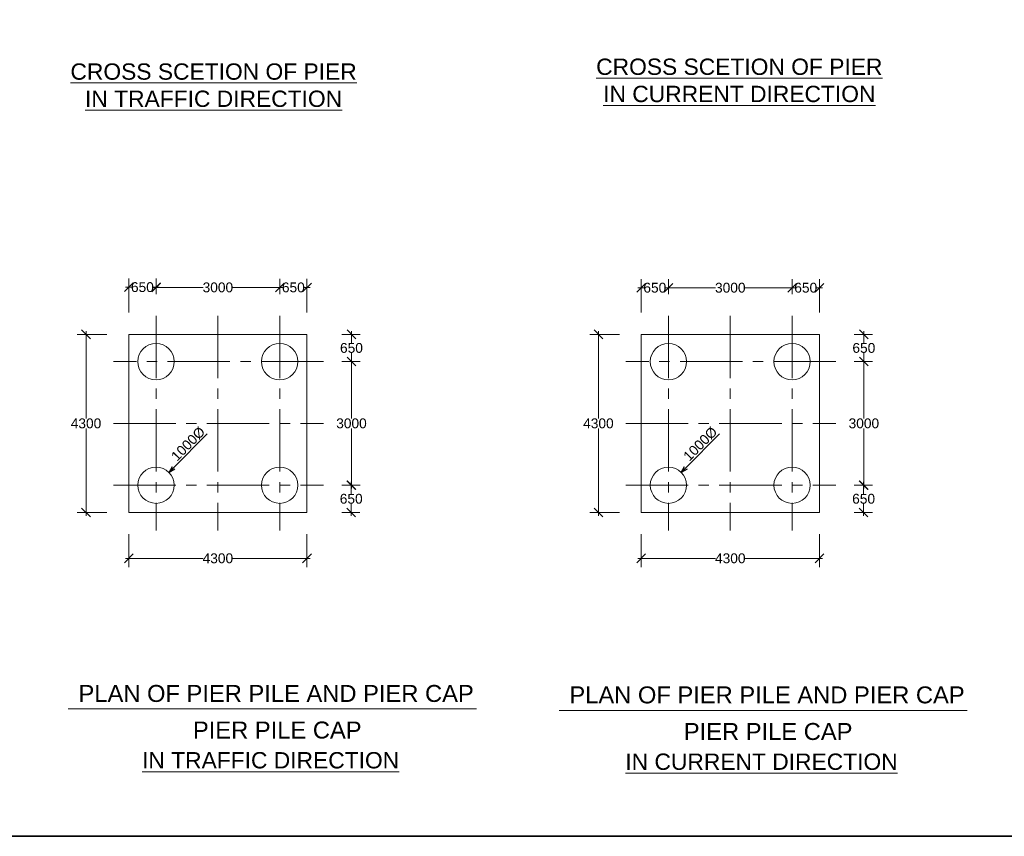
# Model space of a CAD drawing. Header units: inches. Extents: x 13490658 to 13830413, y -2173158 to -1932875.
# Tile 3 of 9: x 13585172 to 13675424, y -2173158 to -2098261. Entities that reach past the tile are written whole.
import ezdxf

# ---------------------------------------------------------------- set-up
doc = ezdxf.new("R2010")
doc.units = ezdxf.units.IN
doc.header["$MEASUREMENT"] = 0
doc.linetypes.add('CENTER2', pattern=[28.575, 19.05, -3.175, 3.175, -3.175])
doc.layers.add('CENTER LINE', color=1, linetype='CENTER2', lineweight=13)
doc.layers.add('FORMAT', color=3, linetype='Continuous', lineweight=35)
doc.layers.add('dimension', color=71, linetype='Continuous')
doc.styles.get("Standard").update_dxf_attribs({"font": 'arial.ttf'})
doc.dimstyles.new('kk1', dxfattribs={"dimtxt": 900, "dimasz": 600, "dimexe": 100, "dimexo": 100, "dimgap": 100, "dimtad": 1, "dimdec": 0, "dimzin": 0, "dimdsep": 46, "dimtxsty": 'Standard', "dimblk": 'OPEN30', "dimcen": 0.09, "dimclrt": 256, "dimadec": 0, "dimazin": 0, "dimtfac": 1, "dimtdec": 0, "dimtofl": 0, "dimtmove": 0, "dimatfit": 3, "dimfxl": 1, "dimtolj": 1, "dimtzin": 0, "dimarcsym": 0})
doc.dimstyles.get("Standard").update_dxf_attribs({"dimtxt": 800, "dimasz": 500, "dimexe": 300, "dimexo": 50, "dimgap": 0.09, "dimtad": 0, "dimtih": 1, "dimtoh": 1, "dimdec": 0, "dimzin": 0, "dimdsep": 46, "dimtxsty": 'Standard', "dimblk": 'OBLIQUE', "dimcen": 0.09, "dimdle": 300, "dimclrd": 60, "dimclre": 61, "dimadec": 0, "dimazin": 0, "dimtfac": 1, "dimtdec": 0, "dimtofl": 0, "dimtmove": 0, "dimatfit": 3, "dimfxl": 1, "dimtolj": 1, "dimtzin": 0, "dimlwd": 9, "dimlwe": 9, "dimarcsym": 0})

# ---------------------------------------------------------------- blocks, each defined once
blk = doc.blocks.new('_Oblique')
at = {"color": 0, "linetype": 'ByBlock', "lineweight": -2}
blk.add_line((-0.5, -0.5), (0.5, 0.5), dxfattribs=at)
blk = doc.blocks.new('*D1974')
at = {"color": 7, "lineweight": 9, "transparency": 16777216}
for p, q in [((13595171, -2145455), (13595171, -2148465)), ((13611505, -2145455), (13611505, -2148465)), ((13594871, -2147665), (13601977, -2147665)), ((13611805, -2147665), (13604699, -2147665))]:
    blk.add_line(p, q, dxfattribs=at)
at = {"layer": 'Defpoints', "color": 0, "transparency": 16777216}
for p in [(13595171, -2143455), (13611505, -2143455), (13611505, -2147665)]:
    blk.add_point(p, dxfattribs=at)
at = {"color": 7, "lineweight": 9, "transparency": 16777216, "xscale": 800, "yscale": 800, "zscale": 800, "rotation": 180}
blk.add_blockref('_Oblique', (13595171, -2147665), dxfattribs=at)
at = {"color": 7, "lineweight": 9, "transparency": 16777216, "xscale": 800, "yscale": 800, "zscale": 800}
blk.add_blockref('_Oblique', (13611505, -2147665), dxfattribs=at)
at = {"color": 0, "transparency": 16777216, "insert": (13603338, -2147665), "char_height": 900, "attachment_point": 5}
blk.add_mtext('\\A1;4300', dxfattribs=at)
blk = doc.blocks.new('*D1975')
at = {"color": 7, "lineweight": 9, "transparency": 16777216}
for p, q in [((13593171, -2127121), (13590451, -2127121)), ((13591251, -2126821), (13591251, -2134828)), ((13591251, -2143755), (13591251, -2135748)), ((13593171, -2143455), (13590451, -2143455))]:
    blk.add_line(p, q, dxfattribs=at)
at = {"layer": 'Defpoints', "color": 0, "transparency": 16777216}
for p in [(13591251, -2127121), (13595171, -2127121), (13595171, -2143455)]:
    blk.add_point(p, dxfattribs=at)
at = {"color": 7, "lineweight": 9, "transparency": 16777216, "xscale": 800, "yscale": 800, "zscale": 800}
for p, rotation in [((13591251, -2127121), 90), ((13591251, -2143455), 270)]:
    blk.add_blockref('_Oblique', p, dxfattribs=dict(at, rotation=rotation))
at = {"color": 0, "transparency": 16777216, "insert": (13591251, -2135288), "char_height": 900, "attachment_point": 5}
blk.add_mtext('\\A1;4300', dxfattribs=at)
blk = doc.blocks.new('*D1976')
at = {"color": 7, "lineweight": 9, "transparency": 16777216}
for p, q in [((13595171, -2125121), (13595171, -2121994)), ((13597671, -2122794), (13597671, -2121994)), ((13594871, -2122794), (13595426, -2122794)), ((13597971, -2122794), (13597417, -2122794))]:
    blk.add_line(p, q, dxfattribs=at)
at = {"layer": 'Defpoints', "color": 0, "transparency": 16777216}
for p in [(13597671, -2122794), (13597671, -2124794), (13595171, -2127121)]:
    blk.add_point(p, dxfattribs=at)
at = {"color": 7, "lineweight": 9, "transparency": 16777216, "xscale": 800, "yscale": 800, "zscale": 800, "rotation": 180}
blk.add_blockref('_Oblique', (13595171, -2122794), dxfattribs=at)
at = {"color": 7, "lineweight": 9, "transparency": 16777216, "xscale": 800, "yscale": 800, "zscale": 800}
blk.add_blockref('_Oblique', (13597671, -2122794), dxfattribs=at)
at = {"color": 0, "transparency": 16777216, "insert": (13596421, -2122794), "char_height": 900, "attachment_point": 5}
blk.add_mtext('\\A1;650', dxfattribs=at)
blk = doc.blocks.new('*D1977')
at = {"color": 7, "lineweight": 9, "transparency": 16777216}
for p, q in [((13609005, -2123424), (13609005, -2122017)), ((13611505, -2125121), (13611505, -2122017)), ((13608705, -2122817), (13609259, -2122817)), ((13611805, -2122817), (13611250, -2122817))]:
    blk.add_line(p, q, dxfattribs=at)
at = {"layer": 'Defpoints', "color": 0, "transparency": 16777216}
for p in [(13609005, -2122817), (13609005, -2125424), (13611505, -2127121)]:
    blk.add_point(p, dxfattribs=at)
at = {"color": 7, "lineweight": 9, "transparency": 16777216, "xscale": 800, "yscale": 800, "zscale": 800, "rotation": 180}
blk.add_blockref('_Oblique', (13609005, -2122817), dxfattribs=at)
at = {"color": 7, "lineweight": 9, "transparency": 16777216, "xscale": 800, "yscale": 800, "zscale": 800}
blk.add_blockref('_Oblique', (13611505, -2122817), dxfattribs=at)
at = {"color": 0, "transparency": 16777216, "insert": (13610255, -2122817), "char_height": 900, "attachment_point": 5}
blk.add_mtext('\\A1;650', dxfattribs=at)
blk = doc.blocks.new('*D1925')
at = {"color": 7, "lineweight": 9, "transparency": 16777216}
for p, q in [((13597671, -2123424), (13597671, -2122017)), ((13609005, -2122707), (13609005, -2122017)), ((13597371, -2122817), (13601996, -2122817)), ((13609305, -2122817), (13604680, -2122817))]:
    blk.add_line(p, q, dxfattribs=at)
at = {"layer": 'Defpoints', "color": 0, "transparency": 16777216}
for p in [(13597671, -2122817), (13597671, -2125424), (13609005, -2124707)]:
    blk.add_point(p, dxfattribs=at)
at = {"color": 7, "lineweight": 9, "transparency": 16777216, "xscale": 800, "yscale": 800, "zscale": 800, "rotation": 180}
blk.add_blockref('_Oblique', (13597671, -2122817), dxfattribs=at)
at = {"color": 7, "lineweight": 9, "transparency": 16777216, "xscale": 800, "yscale": 800, "zscale": 800}
blk.add_blockref('_Oblique', (13609005, -2122817), dxfattribs=at)
at = {"color": 0, "transparency": 16777216, "insert": (13603338, -2122817), "char_height": 900, "attachment_point": 5}
blk.add_mtext('\\A1;3000', dxfattribs=at)
blk = doc.blocks.new('*D1926')
at = {"color": 7, "lineweight": 9, "transparency": 16777216}
for p, q in [((13614705, -2127121), (13616383, -2127121)), ((13615583, -2126821), (13615583, -2127912)), ((13615583, -2129921), (13615583, -2128831)), ((13614705, -2129621), (13616383, -2129621))]:
    blk.add_line(p, q, dxfattribs=at)
at = {"layer": 'Defpoints', "color": 0, "transparency": 16777216}
for p in [(13612705, -2127121), (13612705, -2129621), (13615583, -2129621)]:
    blk.add_point(p, dxfattribs=at)
at = {"color": 7, "lineweight": 9, "transparency": 16777216, "xscale": 800, "yscale": 800, "zscale": 800}
for p, rotation in [((13615583, -2127121), 90), ((13615583, -2129621), 270)]:
    blk.add_blockref('_Oblique', p, dxfattribs=dict(at, rotation=rotation))
at = {"color": 0, "transparency": 16777216, "insert": (13615583, -2128371), "char_height": 900, "attachment_point": 5}
blk.add_mtext('\\A1;650', dxfattribs=at)
blk = doc.blocks.new('*D1927')
at = {"color": 7, "lineweight": 9, "transparency": 16777216}
for p, q in [((13614871, -2129621), (13616383, -2129621)), ((13615583, -2129321), (13615583, -2134828)), ((13615583, -2141255), (13615583, -2135748)), ((13614871, -2140955), (13616383, -2140955))]:
    blk.add_line(p, q, dxfattribs=at)
at = {"layer": 'Defpoints', "color": 0, "transparency": 16777216}
for p in [(13612871, -2129621), (13612871, -2140955), (13615583, -2140955)]:
    blk.add_point(p, dxfattribs=at)
at = {"color": 7, "lineweight": 9, "transparency": 16777216, "xscale": 800, "yscale": 800, "zscale": 800}
for p, rotation in [((13615583, -2129621), 90), ((13615583, -2140955), 270)]:
    blk.add_blockref('_Oblique', p, dxfattribs=dict(at, rotation=rotation))
at = {"color": 0, "transparency": 16777216, "insert": (13615583, -2135288), "char_height": 900, "attachment_point": 5}
blk.add_mtext('\\A1;3000', dxfattribs=at)
blk = doc.blocks.new('*D1928')
at = {"color": 7, "lineweight": 9, "transparency": 16777216}
for p, q in [((13615560, -2140655), (13615560, -2141745)), ((13614705, -2140955), (13616360, -2140955)), ((13614705, -2143455), (13616360, -2143455)), ((13615560, -2143755), (13615560, -2142664))]:
    blk.add_line(p, q, dxfattribs=at)
at = {"layer": 'Defpoints', "color": 0, "transparency": 16777216}
for p in [(13612705, -2140955), (13612705, -2143455), (13615560, -2143455)]:
    blk.add_point(p, dxfattribs=at)
at = {"color": 7, "lineweight": 9, "transparency": 16777216, "xscale": 800, "yscale": 800, "zscale": 800}
for p, rotation in [((13615560, -2140955), 90), ((13615560, -2143455), 270)]:
    blk.add_blockref('_Oblique', p, dxfattribs=dict(at, rotation=rotation))
at = {"color": 0, "transparency": 16777216, "insert": (13615560, -2142205), "char_height": 900, "attachment_point": 5}
blk.add_mtext('\\A1;650', dxfattribs=at)
blk = doc.blocks.new('*D1978')
at = {"color": 7, "lineweight": 9, "transparency": 16777216}
for p, q in [((13642139, -2145455), (13642139, -2148465)), ((13658473, -2145455), (13658473, -2148465)), ((13641839, -2147665), (13648945, -2147665)), ((13658773, -2147665), (13651666, -2147665))]:
    blk.add_line(p, q, dxfattribs=at)
at = {"layer": 'Defpoints', "color": 0, "transparency": 16777216}
for p in [(13642139, -2143455), (13658473, -2143455), (13658473, -2147665)]:
    blk.add_point(p, dxfattribs=at)
at = {"color": 7, "lineweight": 9, "transparency": 16777216, "xscale": 800, "yscale": 800, "zscale": 800, "rotation": 180}
blk.add_blockref('_Oblique', (13642139, -2147665), dxfattribs=at)
at = {"color": 7, "lineweight": 9, "transparency": 16777216, "xscale": 800, "yscale": 800, "zscale": 800}
blk.add_blockref('_Oblique', (13658473, -2147665), dxfattribs=at)
at = {"color": 0, "transparency": 16777216, "insert": (13650306, -2147665), "char_height": 900, "attachment_point": 5}
blk.add_mtext('\\A1;4300', dxfattribs=at)
blk = doc.blocks.new('*D1979')
at = {"color": 7, "lineweight": 9, "transparency": 16777216}
for p, q in [((13640139, -2127121), (13637419, -2127121)), ((13638219, -2126821), (13638219, -2134828)), ((13638219, -2143755), (13638219, -2135748)), ((13640139, -2143455), (13637419, -2143455))]:
    blk.add_line(p, q, dxfattribs=at)
at = {"layer": 'Defpoints', "color": 0, "transparency": 16777216}
for p in [(13638219, -2127121), (13642139, -2127121), (13642139, -2143455)]:
    blk.add_point(p, dxfattribs=at)
at = {"color": 7, "lineweight": 9, "transparency": 16777216, "xscale": 800, "yscale": 800, "zscale": 800}
for p, rotation in [((13638219, -2127121), 90), ((13638219, -2143455), 270)]:
    blk.add_blockref('_Oblique', p, dxfattribs=dict(at, rotation=rotation))
at = {"color": 0, "transparency": 16777216, "insert": (13638219, -2135288), "char_height": 900, "attachment_point": 5}
blk.add_mtext('\\A1;4300', dxfattribs=at)
blk = doc.blocks.new('*D1936')
at = {"color": 7, "lineweight": 9, "transparency": 16777216}
for p, q in [((13642139, -2125121), (13642139, -2122046)), ((13644639, -2122794), (13644639, -2122046)), ((13641839, -2122846), (13642394, -2122846)), ((13644939, -2122846), (13644385, -2122846))]:
    blk.add_line(p, q, dxfattribs=at)
at = {"layer": 'Defpoints', "color": 0, "transparency": 16777216}
for p in [(13644639, -2122846), (13644639, -2124794), (13642139, -2127121)]:
    blk.add_point(p, dxfattribs=at)
at = {"color": 7, "lineweight": 9, "transparency": 16777216, "xscale": 800, "yscale": 800, "zscale": 800, "rotation": 180}
blk.add_blockref('_Oblique', (13642139, -2122846), dxfattribs=at)
at = {"color": 7, "lineweight": 9, "transparency": 16777216, "xscale": 800, "yscale": 800, "zscale": 800}
blk.add_blockref('_Oblique', (13644639, -2122846), dxfattribs=at)
at = {"color": 0, "transparency": 16777216, "insert": (13643389, -2122846), "char_height": 900, "attachment_point": 5}
blk.add_mtext('\\A1;650', dxfattribs=at)
blk = doc.blocks.new('*D1937')
at = {"color": 7, "lineweight": 9, "transparency": 16777216}
for p, q in [((13655973, -2123424), (13655973, -2122046)), ((13658473, -2125121), (13658473, -2122046)), ((13655673, -2122846), (13656227, -2122846)), ((13658773, -2122846), (13658218, -2122846))]:
    blk.add_line(p, q, dxfattribs=at)
at = {"layer": 'Defpoints', "color": 0, "transparency": 16777216}
for p in [(13655973, -2122846), (13655973, -2125424), (13658473, -2127121)]:
    blk.add_point(p, dxfattribs=at)
at = {"color": 7, "lineweight": 9, "transparency": 16777216, "xscale": 800, "yscale": 800, "zscale": 800, "rotation": 180}
blk.add_blockref('_Oblique', (13655973, -2122846), dxfattribs=at)
at = {"color": 7, "lineweight": 9, "transparency": 16777216, "xscale": 800, "yscale": 800, "zscale": 800}
blk.add_blockref('_Oblique', (13658473, -2122846), dxfattribs=at)
at = {"color": 0, "transparency": 16777216, "insert": (13657223, -2122846), "char_height": 900, "attachment_point": 5}
blk.add_mtext('\\A1;650', dxfattribs=at)
blk = doc.blocks.new('*D1938')
at = {"color": 7, "lineweight": 9, "transparency": 16777216}
for p, q in [((13644639, -2123424), (13644639, -2122046)), ((13655973, -2122707), (13655973, -2122046)), ((13644339, -2122846), (13648964, -2122846)), ((13656273, -2122846), (13651648, -2122846))]:
    blk.add_line(p, q, dxfattribs=at)
at = {"layer": 'Defpoints', "color": 0, "transparency": 16777216}
for p in [(13644639, -2122846), (13644639, -2125424), (13655973, -2124707)]:
    blk.add_point(p, dxfattribs=at)
at = {"color": 7, "lineweight": 9, "transparency": 16777216, "xscale": 800, "yscale": 800, "zscale": 800, "rotation": 180}
blk.add_blockref('_Oblique', (13644639, -2122846), dxfattribs=at)
at = {"color": 7, "lineweight": 9, "transparency": 16777216, "xscale": 800, "yscale": 800, "zscale": 800}
blk.add_blockref('_Oblique', (13655973, -2122846), dxfattribs=at)
at = {"color": 0, "transparency": 16777216, "insert": (13650306, -2122846), "char_height": 900, "attachment_point": 5}
blk.add_mtext('\\A1;3000', dxfattribs=at)
blk = doc.blocks.new('*D1939')
at = {"color": 7, "lineweight": 9, "transparency": 16777216}
for p, q in [((13661673, -2127121), (13663351, -2127121)), ((13662551, -2126821), (13662551, -2127912)), ((13662551, -2129921), (13662551, -2128831)), ((13661673, -2129621), (13663351, -2129621))]:
    blk.add_line(p, q, dxfattribs=at)
at = {"layer": 'Defpoints', "color": 0, "transparency": 16777216}
for p in [(13659673, -2127121), (13659673, -2129621), (13662551, -2129621)]:
    blk.add_point(p, dxfattribs=at)
at = {"color": 7, "lineweight": 9, "transparency": 16777216, "xscale": 800, "yscale": 800, "zscale": 800}
for p, rotation in [((13662551, -2127121), 90), ((13662551, -2129621), 270)]:
    blk.add_blockref('_Oblique', p, dxfattribs=dict(at, rotation=rotation))
at = {"color": 0, "transparency": 16777216, "insert": (13662551, -2128371), "char_height": 900, "attachment_point": 5}
blk.add_mtext('\\A1;650', dxfattribs=at)
blk = doc.blocks.new('*D1940')
at = {"color": 7, "lineweight": 9, "transparency": 16777216}
for p, q in [((13661839, -2129621), (13663351, -2129621)), ((13662551, -2129321), (13662551, -2134828)), ((13662551, -2141255), (13662551, -2135748)), ((13661839, -2140955), (13663351, -2140955))]:
    blk.add_line(p, q, dxfattribs=at)
at = {"layer": 'Defpoints', "color": 0, "transparency": 16777216}
for p in [(13659839, -2129621), (13659839, -2140955), (13662551, -2140955)]:
    blk.add_point(p, dxfattribs=at)
at = {"color": 7, "lineweight": 9, "transparency": 16777216, "xscale": 800, "yscale": 800, "zscale": 800}
for p, rotation in [((13662551, -2129621), 90), ((13662551, -2140955), 270)]:
    blk.add_blockref('_Oblique', p, dxfattribs=dict(at, rotation=rotation))
at = {"color": 0, "transparency": 16777216, "insert": (13662551, -2135288), "char_height": 900, "attachment_point": 5}
blk.add_mtext('\\A1;3000', dxfattribs=at)
blk = doc.blocks.new('*D1941')
at = {"color": 7, "lineweight": 9, "transparency": 16777216}
for p, q in [((13662528, -2140655), (13662528, -2141745)), ((13661673, -2140955), (13663328, -2140955)), ((13661673, -2143455), (13663328, -2143455)), ((13662528, -2143755), (13662528, -2142664))]:
    blk.add_line(p, q, dxfattribs=at)
at = {"layer": 'Defpoints', "color": 0, "transparency": 16777216}
for p in [(13659673, -2140955), (13659673, -2143455), (13662528, -2143455)]:
    blk.add_point(p, dxfattribs=at)
at = {"color": 7, "lineweight": 9, "transparency": 16777216, "xscale": 800, "yscale": 800, "zscale": 800}
for p, rotation in [((13662528, -2140955), 90), ((13662528, -2143455), 270)]:
    blk.add_blockref('_Oblique', p, dxfattribs=dict(at, rotation=rotation))
at = {"color": 0, "transparency": 16777216, "insert": (13662528, -2142205), "char_height": 900, "attachment_point": 5}
blk.add_mtext('\\A1;650', dxfattribs=at)
blk = doc.blocks.new('_Open30')
at = {"color": 0, "lineweight": -2}
for p, q in [((-1, 0.27), (0, 0)), ((0, 0), (-1, -0.27)), ((0, 0), (-1, 0))]:
    blk.add_line(p, q, dxfattribs=at)
blk = doc.blocks.new('*D1961')
at = {"color": 0, "lineweight": -2, "ltscale": 2, "transparency": 16777216}
for p, q in [((13602362, -2136231), (13599280, -2139359)), ((13597689, -2140973), (13597689, -2140973)), ((13597689, -2140973), (13597689, -2140973))]:
    blk.add_line(p, q, dxfattribs=at)
at = {"layer": 'Defpoints', "color": 0, "ltscale": 2, "transparency": 16777216}
for p in [(13598859, -2139786), (13596520, -2142160)]:
    blk.add_point(p, dxfattribs=at)
at = {"color": 0, "lineweight": -2, "ltscale": 2, "transparency": 16777216, "xscale": 600, "yscale": 600, "zscale": 600, "rotation": 225.4253087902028}
blk.add_blockref('_Open30', (13598859, -2139786), dxfattribs=at)
at = {"ltscale": 2, "transparency": 16777216, "insert": (13600615, -2137171), "char_height": 900, "attachment_point": 5, "rotation": 45.42531}
blk.add_mtext('\\A1;1000%%c', dxfattribs=at)
blk = doc.blocks.new('*D1962')
at = {"color": 0, "lineweight": -2, "ltscale": 2, "transparency": 16777216}
for p, q in [((13649312, -2136231), (13646230, -2139359)), ((13644639, -2140973), (13644639, -2140973)), ((13644639, -2140973), (13644639, -2140973))]:
    blk.add_line(p, q, dxfattribs=at)
at = {"layer": 'Defpoints', "color": 0, "ltscale": 2, "transparency": 16777216}
for p in [(13645809, -2139786), (13643470, -2142160)]:
    blk.add_point(p, dxfattribs=at)
at = {"color": 0, "lineweight": -2, "ltscale": 2, "transparency": 16777216, "xscale": 600, "yscale": 600, "zscale": 600, "rotation": 225.425308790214}
blk.add_blockref('_Open30', (13645809, -2139786), dxfattribs=at)
at = {"ltscale": 2, "transparency": 16777216, "insert": (13647565, -2137171), "char_height": 900, "attachment_point": 5, "rotation": 45.42531}
blk.add_mtext('\\A1;1000%%c', dxfattribs=at)

msp = doc.modelspace()

# ---------------------------------------------------------------- linework, layer by layer
at = {"color": 0, "lineweight": 13}
for p, q in [((13595171.3, -2135288.1), (13595171.3, -2127121.5)), ((13595171.3, -2127121.5), (13611504.7, -2127121.5)), ((13595171.3, -2127121.5), (13595171.3, -2129621.5)), ((13611504.7, -2135288.1), (13611504.7, -2127121.5)), ((13642139.3, -2135288.1), (13642139.3, -2127121.5)), ((13642139.3, -2127121.5), (13658472.6, -2127121.5)), ((13642139.3, -2127121.5), (13642139.3, -2129621.5)), ((13658472.6, -2135288.1), (13658472.6, -2127121.5)), ((13595171.3, -2135288.1), (13595171.3, -2141574.3)), ((13611504.7, -2135288.1), (13611504.7, -2143454.8)), ((13642139.3, -2135288.1), (13642139.3, -2141574.3)), ((13658472.6, -2135288.1), (13658472.6, -2143454.8)), ((13595171.3, -2140954.8), (13593761.8, -2140954.8)), ((13595171.3, -2143454.8), (13595171.3, -2140954.8)), ((13595171.3, -2143454.8), (13595171.3, -2141574.3)), ((13642139.3, -2140954.8), (13640729.7, -2140954.8)), ((13642139.3, -2143454.8), (13642139.3, -2140954.8)), ((13642139.3, -2143454.8), (13642139.3, -2141574.3)), ((13611504.7, -2143454.8), (13595171.3, -2143454.8)), ((13658472.6, -2143454.8), (13642139.3, -2143454.8))]:
    msp.add_line(p, q, dxfattribs=at)
for centre in [(13597671.3, -2129621.5), (13609004.7, -2129621.5), (13644639.3, -2129621.5), (13655972.6, -2129621.5), (13597671.3, -2140954.8), (13609004.7, -2140954.8), (13644639.3, -2140954.8), (13655972.6, -2140954.8)]:
    msp.add_circle(centre, 1666, dxfattribs=at)
at = {"layer": 'CENTER LINE', "color": 6, "ltscale": 300}
for p, q in [((13597671.3, -2125424.1), (13597671.3, -2145106)), ((13603338, -2125424.1), (13603338, -2145106)), ((13609004.7, -2125424.1), (13609004.7, -2145106)), ((13644639.3, -2125424.1), (13644639.3, -2145106)), ((13650305.9, -2125424.1), (13650305.9, -2145106)), ((13655972.6, -2125424.1), (13655972.6, -2145106)), ((13613021, -2129621.5), (13593761.8, -2129621.5)), ((13659989, -2129621.5), (13640729.7, -2129621.5)), ((13593761.8, -2135288.1), (13613021, -2135288.1)), ((13640729.7, -2135288.1), (13659989, -2135288.1)), ((13593761.8, -2140954.8), (13613021, -2140954.8)), ((13640729.7, -2140954.8), (13659989, -2140954.8))]:
    msp.add_line(p, q, dxfattribs=at)
at = {"layer": 'dimension', "color": 0, "linetype": 'Continuous', "lineweight": 9}
for p, q in [((13589621.5, -2161480.7), (13627031.9, -2161480.7)), ((13634616.4, -2161612.9), (13672026.8, -2161612.9))]:
    msp.add_line(p, q, dxfattribs=at)
at = {"layer": 'FORMAT'}
msp.add_lwpolyline([(13490657.5, -1943987), (13830300.7, -1943987), (13830300.7, -2173157.7), (13490657.5, -2173157.7)], close=True, dxfattribs=at)

# ---------------------------------------------------------------- texts
at = {"layer": 'dimension', "color": 0, "linetype": 'Continuous', "lineweight": 9}
for s, p in [('PLAN OF PIER PILE AND PIER CAP', (13590563.8, -2160832.4)), ('PLAN OF PIER PILE AND PIER CAP', (13635558.7, -2160964.6)), (' PIER PILE CAP', (13600448.6, -2164188)), (' PIER PILE CAP', (13645443.5, -2164320.3))]:
    msp.add_text(s, height=1555.84, dxfattribs=at).set_placement(p)
at = {"layer": 'dimension', "color": 0, "linetype": 'Continuous', "lineweight": 9, "char_height": 1496, "attachment_point": 5}
for s, insert in [('{\\LCROSS SCETION OF PIER\\PIN CURRENT DIRECTION }', (13651132.3, -2103834.3)), ('{\\LCROSS SCETION OF PIER \\PIN TRAFFIC DIRECTION }', (13602944.1, -2104276.3)), ('{\\LIN TRAFFIC DIRECTION }', (13608172.1, -2166192.2)), ('{\\LIN CURRENT DIRECTION }', (13653167, -2166324.4))]:
    msp.add_mtext(s, dxfattribs=dict(at, insert=insert))

# ---------------------------------------------------------------- dimensions: what is measured, and where the dimension line sits
for base, p1, p2, picture, middle in [((13597671.3, -2122794), (13595171.3, -2127121.5), (13597671.3, -2124794), '*D1976', (13596421.3, -2122794)), ((13609004.7, -2122816.8), (13611504.7, -2127121.5), (13609004.7, -2125424.1), '*D1977', (13610254.7, -2122816.8)), ((13644639.3, -2122846.3), (13642139.3, -2127121.5), (13644639.3, -2124794), '*D1936', (13643389.3, -2122846.3)), ((13655972.6, -2122846.3), (13658472.6, -2127121.5), (13655972.6, -2125424.1), '*D1937', (13657222.6, -2122846.3))]:
    dim = msp.add_linear_dim(base=base, p1=p1, p2=p2, text='650', dimstyle='Standard', override={"dimtxt": 900, "dimasz": 800, "dimexe": 800, "dimexo": 2000, "dimclrd": 7, "dimclre": 7, "dimfxl": 300})
    dim.commit()
    dim.dimension.update_dxf_attribs({"geometry": picture, "text_midpoint": middle})
for base, p1, p2, text, picture, middle in [((13597671.3, -2122816.8), (13609004.7, -2124707.3), (13597671.3, -2125424.1), '3000', '*D1925', (13603338, -2122816.8)), ((13644639.3, -2122846.3), (13655972.6, -2124707.3), (13644639.3, -2125424.1), '3000', '*D1938', (13650305.9, -2122846.3)), ((13611504.7, -2147665.5), (13595171.3, -2143454.8), (13611504.7, -2143454.8), '4300', '*D1974', (13603338, -2147665.5)), ((13658472.6, -2147665.5), (13642139.3, -2143454.8), (13658472.6, -2143454.8), '4300', '*D1978', (13650305.9, -2147665.5))]:
    dim = msp.add_linear_dim(base=base, p1=p1, p2=p2, text=text, dimstyle='Standard', override={"dimtxt": 900, "dimasz": 800, "dimexe": 800, "dimexo": 2000, "dimclrd": 7, "dimclre": 7, "dimfxl": 300})
    dim.commit()
    dim.dimension.update_dxf_attribs({"geometry": picture, "text_midpoint": middle, "dimtype": 160})
for base, p1, p2, picture, middle in [((13591250.9, -2127121.5), (13595171.3, -2143454.8), (13595171.3, -2127121.5), '*D1975', (13591250.9, -2135288.1)), ((13638218.8, -2127121.5), (13642139.3, -2143454.8), (13642139.3, -2127121.5), '*D1979', (13638218.8, -2135288.1))]:
    dim = msp.add_linear_dim(base=base, p1=p1, p2=p2, angle=90, text='4300', dimstyle='Standard', override={"dimtxt": 900, "dimasz": 800, "dimexe": 800, "dimexo": 2000, "dimclrd": 7, "dimclre": 7, "dimfxl": 300})
    dim.commit()
    dim.dimension.update_dxf_attribs({"geometry": picture, "text_midpoint": middle, "dimtype": 160})
for base, p1, p2, text, picture, middle in [((13615582.9, -2129621.5), (13612704.7, -2127121.5), (13612704.7, -2129621.5), '650', '*D1926', (13615582.9, -2128371.5)), ((13662550.8, -2129621.5), (13659672.6, -2127121.5), (13659672.6, -2129621.5), '650', '*D1939', (13662550.8, -2128371.5)), ((13615582.9, -2140954.8), (13612871.3, -2129621.5), (13612871.3, -2140954.8), '3000', '*D1927', (13615582.9, -2135288.1)), ((13662550.8, -2140954.8), (13659839.3, -2129621.5), (13659839.3, -2140954.8), '3000', '*D1940', (13662550.8, -2135288.1)), ((13615559.6, -2143454.8), (13612704.7, -2140954.8), (13612704.7, -2143454.8), '650', '*D1928', (13615559.6, -2142204.8)), ((13662527.5, -2143454.8), (13659672.6, -2140954.8), (13659672.6, -2143454.8), '650', '*D1941', (13662527.5, -2142204.8))]:
    dim = msp.add_linear_dim(base=base, p1=p1, p2=p2, angle=90, text=text, dimstyle='Standard', override={"dimtxt": 900, "dimasz": 800, "dimexe": 800, "dimexo": 2000, "dimclrd": 7, "dimclre": 7, "dimfxl": 300})
    dim.commit()
    dim.dimension.update_dxf_attribs({"geometry": picture, "text_midpoint": middle})
at = {"color": 0, "ltscale": 2}
for p1, p2, picture, middle in [((13596520.1, -2142159.6), (13598858.7, -2139786.1), '*D1961', (13600614.9, -2137170.6)), ((13643470, -2142159.6), (13645808.5, -2139786.1), '*D1962', (13647564.7, -2137170.6))]:
    dim = msp.add_diameter_dim_2p(p1=p1, p2=p2, text='1000%%c', dimstyle='kk1', dxfattribs=at)
    dim.commit()
    dim.dimension.update_dxf_attribs({"geometry": picture, "text_midpoint": middle})

doc.saveas('drawing.dxf')
